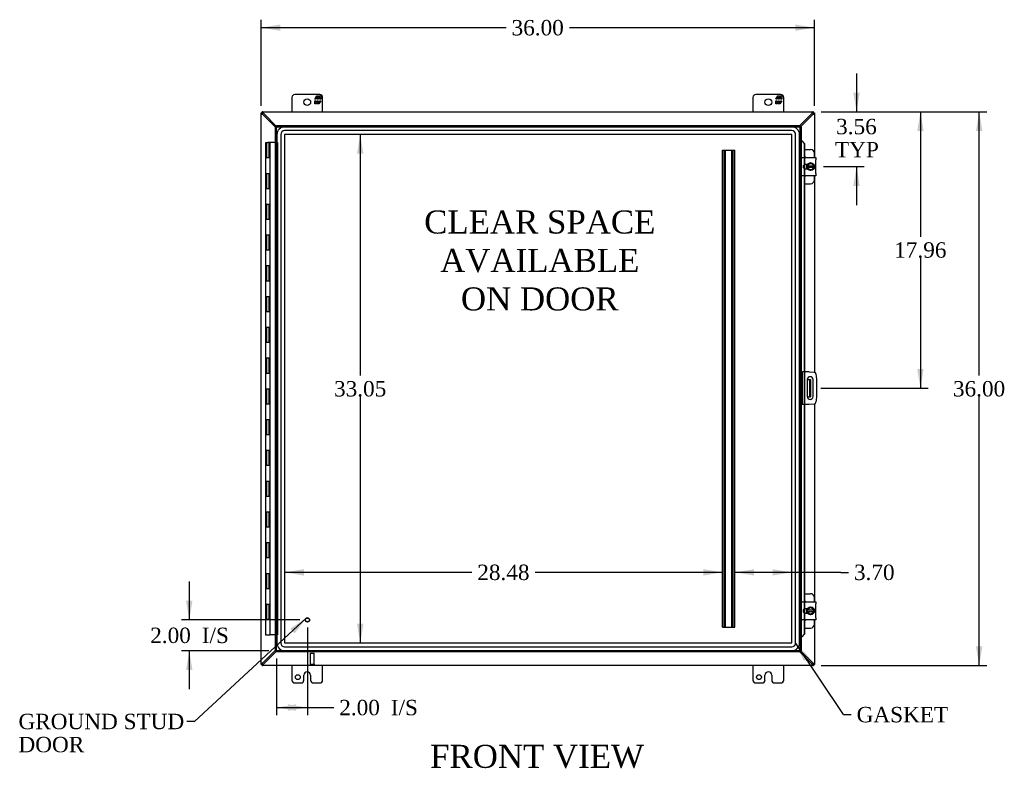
# Model space of a CAD drawing. Header units: inches. Extents: x 6 to 233, y 0 to 156.
# Tile 3 of 8: x 54 to 118, y 56 to 105. Entities that reach past the tile are written whole.
import ezdxf
from ezdxf.enums import TextEntityAlignment as Align

# ---------------------------------------------------------------- set-up
doc = ezdxf.new("R2010")
doc.units = ezdxf.units.IN
doc.header["$MEASUREMENT"] = 0
for name, color, linetype in [('COM40153-1', 7, 'CONTINUOUS'), ('COM40153-2', 7, 'CONTINUOUS'), ('COM42667', 7, 'CONTINUOUS'), ('COM42780', 7, 'CONTINUOUS'), ('COM48489', 7, 'CONTINUOUS'), ('COM53845-1', 7, 'CONTINUOUS'), ('COM70219', 7, 'CONTINUOUS'), ('COM70236-3', 7, 'CONTINUOUS'), ('COM71782-1', 7, 'CONTINUOUS'), ('DEFAULT', 7, 'CONTINUOUS'), ('FET07710', 7, 'CONTINUOUS'), ('HNG10620-32B', 7, 'CONTINUOUS'), ('HNG10620-32C', 7, 'CONTINUOUS'), ('SCC19011', 7, 'CONTINUOUS'), ('SPR20265', 7, 'CONTINUOUS'), ('STD21878', 7, 'CONTINUOUS'), ('WAF25035', 7, 'CONTINUOUS')]:
    doc.layers.add(name, color=color, linetype=linetype)
doc.styles.add('SEACAD_TIMES_NEW_ROMAN', font='times.ttf')

# ---------------------------------------------------------------- blocks, each defined once
blk = doc.blocks.new('SEANNOT_GROUP2')
at = {"layer": 'DEFAULT', "linetype": 'Continuous'}
blk.add_hatch(color=136, dxfattribs=at).paths.add_polyline_path([(71.666, 64.829), (72.444, 65.829), (71.384, 65.135)])
at = {"layer": 'DEFAULT', "color": 136, "linetype": 'Continuous'}
blk.add_line((65.15, 59.102), (64.65, 59.102), dxfattribs=at)
blk.add_lwpolyline([(65.15, 59.102), (72.444, 65.829)], dxfattribs=at)
at = {"layer": 'DEFAULT', "color": 136, "linetype": 'Continuous', "style": 'SEACAD_TIMES_NEW_ROMAN'}
for s, p in [('GROUND STUD', (53.707, 59.602)), ('DOOR', (53.707, 58.102))]:
    blk.add_text(s, height=1, dxfattribs=at).set_placement(p, align=Align.TOP_LEFT)
blk = doc.blocks.new('SEANNOT_GROUP4')
at = {"layer": 'DEFAULT', "linetype": 'Continuous'}
blk.add_hatch(color=136, dxfattribs=at).paths.add_polyline_path([(105.137, 63.283), (104.269, 64.205), (104.791, 63.051)])
at = {"layer": 'DEFAULT', "color": 136, "linetype": 'Continuous'}
blk.add_line((107.386, 59.547), (107.886, 59.547), dxfattribs=at)
blk.add_lwpolyline([(107.386, 59.547), (104.269, 64.205)], dxfattribs=at)
at = {"layer": 'DEFAULT', "color": 136, "linetype": 'Continuous', "style": 'SEACAD_TIMES_NEW_ROMAN'}
blk.add_text('GASKET', height=1, dxfattribs=at).set_placement((108.236, 60.047), align=Align.TOP_LEFT)
blk = doc.blocks.new('GDIMGGROUP')
at = {"layer": 'DEFAULT', "linetype": 'Continuous'}
for points in [[(116.416, 97.481), (116.208, 98.731), (116, 97.481)], [(116.416, 63.981), (116, 63.981), (116.208, 62.731)]]:
    blk.add_hatch(color=136, dxfattribs=at).paths.add_polyline_path(points)
at = {"layer": 'DEFAULT', "color": 136, "linetype": 'Continuous'}
for p, q in [((105.921, 98.731), (116.708, 98.731)), ((116.208, 81.581), (116.208, 98.731)), ((116.208, 62.731), (116.208, 80.231)), ((105.921, 62.731), (116.708, 62.731))]:
    blk.add_line(p, q, dxfattribs=at)
at = {"layer": 'DEFAULT', "color": 136, "linetype": 'Continuous', "style": 'SEACAD_TIMES_NEW_ROMAN'}
blk.add_text('36.00', height=1, dxfattribs=at).set_placement((114.502, 81.231), align=Align.TOP_LEFT)
blk = doc.blocks.new('GDIMGGROUP1')
at = {"layer": 'DEFAULT', "linetype": 'Continuous'}
for points in [[(64.611, 66.951), (64.82, 65.701), (65.028, 66.951)], [(64.611, 62.451), (65.028, 62.451), (64.82, 63.701)]]:
    blk.add_hatch(color=136, dxfattribs=at).paths.add_polyline_path(points)
at = {"layer": 'DEFAULT', "color": 136, "linetype": 'Continuous'}
for p, q in [((64.82, 68.201), (64.82, 65.701)), ((72.002, 65.701), (64.32, 65.701)), ((70.002, 63.701), (64.32, 63.701)), ((64.82, 63.701), (64.82, 61.201))]:
    blk.add_line(p, q, dxfattribs=at)
at = {"layer": 'DEFAULT', "color": 136, "linetype": 'Continuous', "style": 'SEACAD_TIMES_NEW_ROMAN'}
for s, p in [('2.00', (62.278, 65.201)), ('I/S', (65.632, 65.201))]:
    blk.add_text(s, height=1, dxfattribs=at).set_placement(p, align=Align.TOP_LEFT)
blk = doc.blocks.new('GDIMGGROUP9')
at = {"layer": 'DEFAULT', "linetype": 'Continuous'}
for points in [[(108.437, 99.981), (108.02, 99.981), (108.229, 98.731)], [(108.437, 93.919), (108.229, 95.169), (108.02, 93.919)]]:
    blk.add_hatch(color=136, dxfattribs=at).paths.add_polyline_path(points)
at = {"layer": 'DEFAULT', "color": 136, "linetype": 'Continuous'}
for p, q in [((108.229, 101.231), (108.229, 98.731)), ((105.921, 98.731), (108.729, 98.731)), ((106.089, 95.169), (108.729, 95.169)), ((108.229, 95.169), (108.229, 92.669))]:
    blk.add_line(p, q, dxfattribs=at)
at = {"layer": 'DEFAULT', "color": 136, "linetype": 'Continuous', "style": 'SEACAD_TIMES_NEW_ROMAN'}
for s, p in [('3.56', (106.902, 98.274)), ('TYP', (106.83, 96.774))]:
    blk.add_text(s, height=1, dxfattribs=at).set_placement(p, align=Align.TOP_LEFT)
blk = doc.blocks.new('GDIMGGROUP10')
at = {"layer": 'DEFAULT', "linetype": 'Continuous'}
for points in [[(112.595, 97.481), (112.386, 98.731), (112.178, 97.481)], [(112.595, 82.021), (112.178, 82.021), (112.386, 80.771)]]:
    blk.add_hatch(color=136, dxfattribs=at).paths.add_polyline_path(points)
at = {"layer": 'DEFAULT', "color": 136, "linetype": 'Continuous'}
for p, q in [((105.921, 98.731), (112.886, 98.731)), ((112.386, 98.731), (112.386, 90.601)), ((112.386, 89.251), (112.386, 80.771)), ((105.899, 80.771), (112.886, 80.771))]:
    blk.add_line(p, q, dxfattribs=at)
at = {"layer": 'DEFAULT', "color": 136, "linetype": 'Continuous', "style": 'SEACAD_TIMES_NEW_ROMAN'}
blk.add_text('17.96', height=1, dxfattribs=at).set_placement((110.68, 90.251), align=Align.TOP_LEFT)
blk = doc.blocks.new('GDIMGGROUP15')
at = {"layer": 'DEFAULT', "linetype": 'Continuous'}
for points in [[(71.752, 59.798), (71.752, 60.214), (70.502, 60.006)], [(71.252, 59.798), (72.502, 60.006), (71.252, 60.214)]]:
    blk.add_hatch(color=136, dxfattribs=at).paths.add_polyline_path(points)
at = {"layer": 'DEFAULT', "color": 136, "linetype": 'Continuous'}
for p, q in [((72.502, 65.201), (72.502, 59.506)), ((70.502, 63.201), (70.502, 59.506)), ((70.502, 60.006), (73.726, 60.006)), ((73.726, 60.006), (74.226, 60.006))]:
    blk.add_line(p, q, dxfattribs=at)
at = {"layer": 'DEFAULT', "color": 136, "linetype": 'Continuous', "style": 'SEACAD_TIMES_NEW_ROMAN'}
for s, p in [('2.00', (74.576, 60.506)), ('I/S', (77.93, 60.506))]:
    blk.add_text(s, height=1, dxfattribs=at).set_placement(p, align=Align.TOP_LEFT)
blk = doc.blocks.new('GDIMGGROUP21')
at = {"layer": 'DEFAULT', "linetype": 'Continuous'}
for points in [[(70.743, 104.409), (69.493, 104.201), (70.743, 103.993)], [(104.243, 104.409), (104.243, 103.993), (105.493, 104.201)]]:
    blk.add_hatch(color=136, dxfattribs=at).paths.add_polyline_path(points)
at = {"layer": 'DEFAULT', "color": 136, "linetype": 'Continuous'}
for p, q in [((69.493, 99.13), (69.493, 104.701)), ((105.493, 99.13), (105.493, 104.701)), ((85.437, 104.201), (69.493, 104.201)), ((105.493, 104.201), (89.549, 104.201))]:
    blk.add_line(p, q, dxfattribs=at)
at = {"layer": 'DEFAULT', "color": 136, "linetype": 'Continuous', "style": 'SEACAD_TIMES_NEW_ROMAN'}
blk.add_text('36.00', height=1, dxfattribs=at).set_placement((85.787, 104.701), align=Align.TOP_LEFT)
blk = doc.blocks.new('GDIMGGROUP24')
at = {"layer": 'DEFAULT', "linetype": 'Continuous'}
for points in [[(76.152, 96.008), (75.944, 97.258), (75.735, 96.008)], [(76.152, 65.454), (75.735, 65.454), (75.944, 64.204)]]:
    blk.add_hatch(color=136, dxfattribs=at).paths.add_polyline_path(points)
at = {"layer": 'DEFAULT', "color": 136, "linetype": 'Continuous'}
for p, q in [((75.944, 97.258), (75.944, 81.581)), ((75.944, 80.231), (75.944, 64.204))]:
    blk.add_line(p, q, dxfattribs=at)
at = {"layer": 'DEFAULT', "color": 136, "linetype": 'Continuous', "style": 'SEACAD_TIMES_NEW_ROMAN'}
blk.add_text('33.05', height=1, dxfattribs=at).set_placement((74.237, 81.231), align=Align.TOP_LEFT)
blk = doc.blocks.new('GDIMGGROUP25')
at = {"layer": 'DEFAULT', "linetype": 'Continuous'}
for points in [[(72.272, 68.587), (72.272, 69.004), (71.022, 68.796)], [(98.252, 68.587), (99.502, 68.796), (98.252, 69.004)]]:
    blk.add_hatch(color=136, dxfattribs=at).paths.add_polyline_path(points)
at = {"layer": 'DEFAULT', "color": 136, "linetype": 'Continuous'}
for p, q in [((83.206, 68.796), (71.022, 68.796)), ((99.502, 68.796), (87.318, 68.796))]:
    blk.add_line(p, q, dxfattribs=at)
at = {"layer": 'DEFAULT', "color": 136, "linetype": 'Continuous', "style": 'SEACAD_TIMES_NEW_ROMAN'}
blk.add_text('28.48', height=1, dxfattribs=at).set_placement((83.556, 69.296), align=Align.TOP_LEFT)
blk = doc.blocks.new('GDIMGGROUP26')
at = {"layer": 'DEFAULT', "linetype": 'Continuous'}
for points in [[(101.568, 69.004), (100.318, 68.796), (101.568, 68.587)], [(102.77, 69.004), (102.77, 68.587), (104.02, 68.796)]]:
    blk.add_hatch(color=136, dxfattribs=at).paths.add_polyline_path(points)
at = {"layer": 'DEFAULT', "color": 136, "linetype": 'Continuous'}
for q in [(100.318, 68.796), (107.712, 68.796)]:
    blk.add_line((107.212, 68.796), q, dxfattribs=at)
at = {"layer": 'DEFAULT', "color": 136, "linetype": 'Continuous', "style": 'SEACAD_TIMES_NEW_ROMAN'}
blk.add_text('3.70', height=1, dxfattribs=at).set_placement((108.062, 69.296), align=Align.TOP_LEFT)

msp = doc.modelspace()

# ---------------------------------------------------------------- linework, layer by layer
at = {"layer": 'COM40153-1', "color": 7}
for p, q in [((105.025, 81.334), (105.135, 81.334)), ((105.135, 81.334), (105.171, 81.334)), ((105.171, 81.334), (105.243, 81.334)), ((105.171, 81.334), (105.171, 80.209)), ((105.243, 81.334), (105.243, 80.209)), ((105.025, 80.209), (105.135, 80.209)), ((105.171, 80.209), (105.135, 80.209)), ((105.171, 80.209), (105.243, 80.209))]:
    msp.add_line(p, q, dxfattribs=at)
at = {"layer": 'COM40153-2', "color": 7}
for p, q in [((104.69, 81.834), (104.618, 81.834)), ((104.69, 81.834), (104.69, 79.709)), ((104.69, 81.834), (104.726, 81.834)), ((105.141, 81.834), (104.726, 81.834)), ((105.141, 81.834), (105.475, 81.805)), ((105.589, 81.691), (105.618, 81.357)), ((105.618, 81.357), (105.618, 80.186)), ((105.024, 81.321), (105.024, 80.221)), ((105.399, 80.221), (105.399, 81.321)), ((105.618, 80.186), (105.589, 79.852)), ((104.69, 79.709), (104.618, 79.709)), ((104.726, 79.709), (104.69, 79.709)), ((105.141, 79.709), (104.726, 79.709)), ((105.475, 79.738), (105.141, 79.709))]:
    msp.add_line(p, q, dxfattribs=at)
for centre, radius, start, end in [((105.212, 81.321), 0.188, 0, 180), ((105.464, 81.68), 0.125, 5, 85), ((105.212, 80.221), 0.188, 180, 0), ((105.464, 79.863), 0.125, 275, 355)]:
    msp.add_arc(centre, radius, start, end, dxfattribs=at)
at = {"layer": 'COM42667', "color": 7}
for p, q in [((104.619, 95.615), (104.619, 95.758)), ((104.619, 95.758), (105.589, 95.758)), ((104.619, 95.615), (104.619, 94.724)), ((105.589, 95.758), (105.589, 95.615)), ((105.589, 94.724), (105.589, 95.615)), ((105.033, 95.31), (104.893, 95.31)), ((104.893, 95.029), (105.033, 95.029)), ((104.619, 94.581), (104.619, 94.724)), ((105.589, 94.581), (104.619, 94.581)), ((105.589, 94.724), (105.589, 94.581)), ((104.619, 66.739), (104.619, 66.882)), ((104.619, 66.882), (105.589, 66.882)), ((104.619, 66.739), (104.619, 65.848)), ((105.589, 66.882), (105.589, 66.739)), ((105.589, 65.848), (105.589, 66.739)), ((105.033, 66.434), (104.893, 66.434)), ((104.893, 66.153), (105.033, 66.153)), ((104.619, 65.705), (104.619, 65.848)), ((105.589, 65.705), (104.619, 65.705)), ((105.589, 65.848), (105.589, 65.705))]:
    msp.add_line(p, q, dxfattribs=at)
for centre in [(104.893, 95.169), (104.893, 66.293)]:
    msp.add_arc(centre, 0.14, 90, 270, dxfattribs=at)
at = {"layer": 'COM42780', "color": 7}
for p, q in [((104.843, 96.285), (105.24, 96.285)), ((105.49, 95.758), (105.49, 96.035)), ((104.99, 95.235), (104.99, 95.31)), ((104.99, 95.029), (104.99, 95.101)), ((105.49, 94.304), (105.49, 94.581)), ((104.843, 94.054), (105.24, 94.054)), ((104.843, 67.409), (105.24, 67.409)), ((105.49, 66.882), (105.49, 67.159)), ((104.99, 66.359), (104.99, 66.434)), ((104.99, 66.153), (104.99, 66.225)), ((105.49, 65.428), (105.49, 65.705)), ((104.843, 65.178), (105.24, 65.178))]:
    msp.add_line(p, q, dxfattribs=at)
for centre, start, end in [((105.24, 96.035), 0, 90), ((104.74, 95.598), 39.93243, 65.66946), ((104.74, 94.741), 294.33054, 320.06757), ((105.24, 94.304), 270, 0), ((105.24, 67.159), 0, 90), ((104.74, 66.722), 39.93243, 65.66946), ((104.74, 65.865), 294.33054, 320.06757), ((105.24, 65.428), 270, 0)]:
    msp.add_arc(centre, 0.25, start, end, dxfattribs=at)
at = {"layer": 'COM48489', "color": 7}
for p, q in [((69.493, 98.659), (69.565, 98.659)), ((69.493, 98.63), (69.493, 98.659)), ((69.565, 98.63), (69.565, 98.659)), ((105.421, 98.659), (105.493, 98.659)), ((105.421, 98.659), (105.421, 98.63)), ((105.493, 98.659), (105.493, 98.63)), ((69.493, 62.833), (69.493, 98.63)), ((69.565, 98.63), (69.493, 98.63)), ((69.601, 98.554), (69.581, 98.587)), ((70.43, 97.733), (69.601, 98.554)), ((105.385, 98.554), (104.585, 97.762)), ((105.385, 98.554), (105.404, 98.587)), ((105.421, 98.63), (105.493, 98.63)), ((105.493, 98.63), (105.493, 95.758)), ((105.493, 94.581), (105.493, 81.802)), ((105.493, 79.741), (105.493, 66.882)), ((105.493, 65.705), (105.493, 62.833)), ((69.601, 62.909), (70.43, 63.73)), ((104.585, 63.701), (105.385, 62.909)), ((69.493, 62.803), (69.493, 62.833)), ((69.565, 62.833), (69.493, 62.833)), ((69.493, 62.803), (69.565, 62.803)), ((69.565, 62.803), (69.565, 62.833)), ((69.581, 62.876), (69.601, 62.909)), ((105.404, 62.876), (105.385, 62.909)), ((105.421, 62.833), (105.421, 62.803)), ((105.421, 62.833), (105.493, 62.833)), ((105.421, 62.803), (105.493, 62.803)), ((105.493, 62.833), (105.493, 62.803))]:
    msp.add_line(p, q, dxfattribs=at)
for centre, radius, start, end in [((70.011, 99.353), 0.898, 238.53984, 242.80605), ((104.958, 99.382), 0.931, 297.27035, 301.38375), ((70.011, 62.11), 0.898, 117.19395, 121.46015), ((104.958, 62.081), 0.931, 58.61625, 62.72965)]:
    msp.add_arc(centre, radius, start, end, dxfattribs=at)
for points, knots in [([(69.543, 98.587), (69.541, 98.588), (69.538, 98.59), (69.533, 98.593), (69.528, 98.596), (69.523, 98.599), (69.519, 98.602), (69.515, 98.605), (69.511, 98.608), (69.506, 98.612), (69.501, 98.616), (69.497, 98.62), (69.495, 98.624), (69.493, 98.627), (69.493, 98.629), (69.493, 98.63)], [0, 0, 0, 0, 0.058508, 0.117588, 0.177234, 0.23744, 0.298196, 0.359495, 0.421327, 0.483683, 0.609872, 0.738031, 0.824554, 0.911887, 1, 1, 1, 1]), ([(69.581, 98.587), (69.579, 98.591), (69.577, 98.595), (69.573, 98.603), (69.571, 98.607), (69.568, 98.614), (69.567, 98.618), (69.565, 98.624), (69.565, 98.627), (69.565, 98.63)], [0, 0, 0, 0, 0.25, 0.25, 0.5, 0.5, 0.75, 0.75, 1, 1, 1, 1]), ([(105.421, 98.63), (105.421, 98.627), (105.42, 98.624), (105.419, 98.618), (105.418, 98.614), (105.414, 98.607), (105.413, 98.603), (105.409, 98.595), (105.407, 98.591), (105.404, 98.587)], [0, 0, 0, 0, 0.25, 0.25, 0.5, 0.5, 0.75, 0.75, 1, 1, 1, 1]), ([(105.493, 98.63), (105.493, 98.629), (105.493, 98.628), (105.492, 98.626), (105.491, 98.624), (105.49, 98.622), (105.488, 98.62), (105.486, 98.618), (105.484, 98.615), (105.481, 98.613), (105.477, 98.61), (105.471, 98.605), (105.463, 98.599), (105.453, 98.593), (105.446, 98.589), (105.443, 98.587)], [0, 0, 0, 0, 0.058839, 0.117335, 0.175479, 0.233264, 0.290679, 0.347718, 0.404373, 0.460635, 0.516498, 0.640635, 0.762642, 0.882451, 1, 1, 1, 1]), ([(69.493, 62.833), (69.493, 62.834), (69.493, 62.835), (69.494, 62.837), (69.495, 62.839), (69.496, 62.841), (69.498, 62.843), (69.5, 62.845), (69.502, 62.848), (69.505, 62.85), (69.509, 62.853), (69.515, 62.858), (69.523, 62.864), (69.533, 62.87), (69.539, 62.874), (69.543, 62.876)], [0, 0, 0, 0, 0.058839, 0.117335, 0.175479, 0.233264, 0.290679, 0.347718, 0.404373, 0.460635, 0.516498, 0.640635, 0.762642, 0.882451, 1, 1, 1, 1]), ([(69.565, 62.833), (69.565, 62.836), (69.565, 62.839), (69.567, 62.845), (69.568, 62.849), (69.571, 62.856), (69.573, 62.86), (69.577, 62.868), (69.579, 62.872), (69.581, 62.876)], [0, 0, 0, 0, 0.25, 0.25, 0.5, 0.5, 0.75, 0.75, 1, 1, 1, 1]), ([(105.404, 62.876), (105.407, 62.872), (105.409, 62.868), (105.413, 62.86), (105.414, 62.856), (105.418, 62.849), (105.419, 62.845), (105.42, 62.839), (105.421, 62.836), (105.421, 62.833)], [0, 0, 0, 0, 0.25, 0.25, 0.5, 0.5, 0.75, 0.75, 1, 1, 1, 1]), ([(105.443, 62.876), (105.445, 62.875), (105.448, 62.873), (105.453, 62.87), (105.458, 62.867), (105.462, 62.864), (105.467, 62.861), (105.471, 62.858), (105.475, 62.855), (105.479, 62.851), (105.485, 62.847), (105.489, 62.843), (105.491, 62.839), (105.493, 62.836), (105.493, 62.834), (105.493, 62.833)], [0, 0, 0, 0, 0.058508, 0.117588, 0.177234, 0.23744, 0.298196, 0.359495, 0.421327, 0.483683, 0.609872, 0.738031, 0.824554, 0.911887, 1, 1, 1, 1])]:
    msp.add_open_spline(points, degree=3, knots=knots, dxfattribs=at)
at = {"layer": 'COM53845-1', "color": 7}
for p, q in [((99.502, 65.231), (99.502, 96.231)), ((99.502, 96.231), (99.585, 96.231)), ((99.542, 65.231), (99.542, 96.231)), ((99.585, 96.231), (100.235, 96.231)), ((99.654, 65.231), (99.654, 96.231)), ((99.694, 65.231), (99.694, 96.231)), ((100.126, 65.231), (100.126, 96.231)), ((100.166, 65.231), (100.166, 96.231)), ((100.235, 96.231), (100.318, 96.231)), ((100.278, 65.231), (100.278, 96.231)), ((100.318, 65.231), (100.318, 96.231)), ((99.502, 65.231), (99.585, 65.231)), ((99.585, 65.231), (100.235, 65.231)), ((100.235, 65.231), (100.318, 65.231))]:
    msp.add_line(p, q, dxfattribs=at)
at = {"layer": 'COM70219', "color": 7}
for p, q in [((104.019, 97.757), (71.023, 97.757)), ((104.019, 97.756), (71.023, 97.756)), ((104.019, 97.507), (71.023, 97.507)), ((70.523, 97.257), (70.523, 64.205)), ((70.524, 97.257), (70.524, 64.205)), ((70.773, 97.257), (70.773, 64.205)), ((71.022, 97.257), (71.022, 64.205)), ((104.019, 97.258), (71.023, 97.258)), ((71.023, 97.257), (71.023, 64.205)), ((104.019, 97.257), (71.023, 97.257)), ((104.019, 64.205), (104.019, 97.257)), ((104.02, 64.205), (104.02, 97.257)), ((104.269, 64.205), (104.269, 97.257)), ((104.518, 64.205), (104.518, 97.257)), ((104.519, 64.205), (104.519, 97.257)), ((71.023, 64.205), (104.019, 64.205)), ((71.023, 64.204), (104.019, 64.204)), ((71.023, 63.955), (104.019, 63.955)), ((71.023, 63.706), (104.019, 63.706)), ((71.023, 63.705), (104.019, 63.705))]:
    msp.add_line(p, q, dxfattribs=at)
for centre, radius, start, end in [((71.023, 97.257), 0.5, 90, 180), ((71.023, 97.257), 0.499, 90, 180), ((71.023, 97.257), 0.25, 90, 180), ((104.019, 97.257), 0.5, 0, 90), ((104.019, 97.257), 0.499, 0, 90), ((104.019, 97.257), 0.25, 0, 90), ((71.023, 97.257), 0.001, 90, 180), ((104.019, 97.257), 0.001, 0, 90), ((71.023, 64.205), 0.5, 180, 270), ((71.023, 64.205), 0.499, 180, 270), ((71.023, 64.205), 0.25, 180, 270), ((71.023, 64.205), 0.001, 180, 270), ((104.019, 64.205), 0.5, 270, 0), ((104.019, 64.205), 0.001, 270, 0), ((104.019, 64.205), 0.25, 270, 0), ((104.019, 64.205), 0.499, 270, 0)]:
    msp.add_arc(centre, radius, start, end, dxfattribs=at)
at = {"layer": 'COM70236-3', "color": 7}
for p, q in [((69.565, 98.659), (69.565, 98.731)), ((69.594, 98.731), (69.565, 98.731)), ((69.594, 98.659), (69.565, 98.659)), ((69.594, 98.659), (69.594, 98.731)), ((69.594, 98.731), (105.391, 98.731)), ((105.391, 98.659), (105.391, 98.731)), ((105.421, 98.731), (105.391, 98.731)), ((105.421, 98.659), (105.391, 98.659)), ((105.421, 98.659), (105.421, 98.731)), ((69.67, 98.623), (69.637, 98.643)), ((70.502, 97.784), (69.67, 98.623)), ((105.316, 98.623), (104.533, 97.834)), ((105.348, 98.643), (105.316, 98.623)), ((69.67, 62.839), (70.502, 63.679)), ((104.533, 63.629), (105.316, 62.839)), ((69.565, 62.803), (69.565, 62.731)), ((69.565, 62.803), (69.594, 62.803)), ((69.594, 62.803), (69.594, 62.731)), ((69.637, 62.82), (69.67, 62.839)), ((105.316, 62.839), (105.348, 62.82)), ((105.391, 62.803), (105.391, 62.731)), ((105.391, 62.803), (105.421, 62.803)), ((105.421, 62.803), (105.421, 62.731)), ((69.565, 62.731), (69.594, 62.731)), ((105.391, 62.731), (69.594, 62.731)), ((105.391, 62.731), (105.421, 62.731))]:
    msp.add_line(p, q, dxfattribs=at)
for centre, start, end in [((68.843, 98.197), 27.27035, 31.38376), ((106.143, 98.197), 148.61625, 152.72965), ((68.843, 63.266), 328.61625, 332.72965), ((106.143, 63.266), 207.27035, 211.38376)]:
    msp.add_arc(centre, 0.931, start, end, dxfattribs=at)
for points, knots in [([(69.637, 98.682), (69.633, 98.688), (69.629, 98.695), (69.621, 98.707), (69.617, 98.712), (69.61, 98.721), (69.607, 98.725), (69.6, 98.73), (69.597, 98.731), (69.594, 98.731)], [0, 0, 0, 0, 0.25, 0.25, 0.5, 0.5, 0.75, 0.75, 1, 1, 1, 1]), ([(69.637, 98.643), (69.636, 98.644), (69.632, 98.646), (69.627, 98.648), (69.623, 98.65), (69.618, 98.653), (69.613, 98.655), (69.609, 98.657), (69.604, 98.658), (69.599, 98.659), (69.596, 98.659), (69.594, 98.659)], [0, 0, 0, 0, 0.10632, 0.211245, 0.314764, 0.41687, 0.517562, 0.641426, 0.7631, 0.88261, 1, 1, 1, 1]), ([(105.391, 98.731), (105.388, 98.731), (105.385, 98.73), (105.379, 98.725), (105.376, 98.721), (105.368, 98.712), (105.365, 98.707), (105.357, 98.695), (105.353, 98.688), (105.348, 98.682)], [0, 0, 0, 0, 0.25, 0.25, 0.5, 0.5, 0.75, 0.75, 1, 1, 1, 1]), ([(105.391, 98.659), (105.39, 98.659), (105.388, 98.659), (105.385, 98.659), (105.382, 98.658), (105.379, 98.657), (105.376, 98.656), (105.371, 98.654), (105.366, 98.652), (105.361, 98.649), (105.355, 98.646), (105.351, 98.644), (105.348, 98.643)], [0, 0, 0, 0, 0.078044, 0.157022, 0.236947, 0.317833, 0.399688, 0.482519, 0.608583, 0.736857, 0.867336, 1, 1, 1, 1]), ([(69.594, 62.803), (69.595, 62.804), (69.597, 62.804), (69.6, 62.804), (69.604, 62.805), (69.607, 62.806), (69.61, 62.807), (69.614, 62.809), (69.619, 62.811), (69.625, 62.814), (69.631, 62.817), (69.635, 62.819), (69.637, 62.82)], [0, 0, 0, 0, 0.078044, 0.157022, 0.236947, 0.317833, 0.399688, 0.482519, 0.608583, 0.736857, 0.867336, 1, 1, 1, 1]), ([(69.594, 62.731), (69.597, 62.731), (69.6, 62.733), (69.607, 62.738), (69.61, 62.742), (69.617, 62.751), (69.621, 62.756), (69.629, 62.768), (69.633, 62.775), (69.637, 62.781)], [0, 0, 0, 0, 0.25, 0.25, 0.5, 0.5, 0.75, 0.75, 1, 1, 1, 1]), ([(105.348, 62.82), (105.35, 62.819), (105.353, 62.817), (105.358, 62.815), (105.363, 62.812), (105.368, 62.81), (105.372, 62.808), (105.377, 62.806), (105.382, 62.805), (105.387, 62.804), (105.39, 62.804), (105.391, 62.803)], [0, 0, 0, 0, 0.10632, 0.211245, 0.314764, 0.41687, 0.517562, 0.641426, 0.7631, 0.88261, 1, 1, 1, 1]), ([(105.348, 62.781), (105.353, 62.775), (105.357, 62.768), (105.365, 62.756), (105.368, 62.751), (105.376, 62.742), (105.379, 62.738), (105.385, 62.733), (105.388, 62.731), (105.391, 62.731)], [0, 0, 0, 0, 0.25, 0.25, 0.5, 0.5, 0.75, 0.75, 1, 1, 1, 1])]:
    msp.add_open_spline(points, degree=3, knots=knots, dxfattribs=at)
at = {"layer": 'COM71782-1', "color": 7}
for p, q in [((70.43, 97.762), (70.502, 97.762)), ((70.43, 63.701), (70.43, 97.762)), ((70.502, 97.834), (70.502, 97.762)), ((70.502, 97.834), (104.546, 97.834)), ((70.502, 97.762), (104.546, 97.762)), ((70.502, 97.762), (70.538, 97.726)), ((70.502, 63.701), (70.502, 97.762)), ((70.502, 97.762), (70.538, 97.726)), ((104.546, 97.762), (104.51, 97.726)), ((104.546, 97.762), (104.51, 97.726)), ((104.546, 97.834), (104.546, 97.762)), ((104.546, 97.762), (104.546, 63.701)), ((104.618, 97.762), (104.546, 97.762)), ((104.618, 97.762), (104.618, 63.701)), ((104.618, 96.887), (104.546, 96.887)), ((104.631, 96.887), (104.618, 96.887)), ((104.64, 96.864), (104.649, 96.864)), ((104.66, 96.851), (104.83, 96.679)), ((104.66, 96.851), (104.673, 96.851)), ((104.673, 96.851), (104.843, 96.679)), ((104.83, 96.679), (104.83, 95.758)), ((104.843, 96.679), (104.83, 96.679)), ((104.843, 96.679), (104.843, 95.758)), ((104.83, 95.758), (104.83, 95.295)), ((104.843, 95.758), (104.843, 95.301)), ((104.83, 95.295), (104.83, 95.044)), ((104.83, 95.044), (104.83, 94.581)), ((104.843, 95.301), (104.843, 95.038)), ((104.843, 95.038), (104.843, 94.581)), ((104.83, 94.581), (104.83, 81.834)), ((104.843, 94.581), (104.843, 81.834)), ((104.83, 81.834), (104.83, 79.709)), ((104.843, 81.834), (104.843, 79.709)), ((104.83, 79.709), (104.83, 66.882)), ((104.843, 79.709), (104.843, 66.882)), ((104.83, 66.882), (104.83, 66.419)), ((104.843, 66.882), (104.843, 66.425)), ((104.83, 66.419), (104.83, 66.168)), ((104.83, 66.168), (104.83, 65.705)), ((104.843, 66.425), (104.843, 66.162)), ((104.843, 66.162), (104.843, 65.705)), ((104.83, 65.705), (104.83, 64.784)), ((104.843, 65.705), (104.843, 64.784)), ((104.83, 64.784), (104.66, 64.612)), ((104.843, 64.784), (104.673, 64.612)), ((104.843, 64.784), (104.83, 64.784)), ((104.618, 64.576), (104.546, 64.576)), ((104.618, 64.576), (104.631, 64.576)), ((104.649, 64.599), (104.64, 64.599)), ((104.66, 64.612), (104.673, 64.612)), ((70.43, 63.701), (70.502, 63.701)), ((70.502, 63.701), (70.538, 63.737)), ((70.502, 63.701), (70.538, 63.737)), ((104.546, 63.701), (70.502, 63.701)), ((70.502, 63.629), (70.502, 63.701)), ((104.546, 63.629), (70.502, 63.629)), ((104.546, 63.701), (104.51, 63.737)), ((104.546, 63.701), (104.51, 63.737)), ((104.546, 63.629), (104.546, 63.701)), ((104.618, 63.701), (104.546, 63.701))]:
    msp.add_line(p, q, dxfattribs=at)
for centre, radius, start, end in [((105.058, 97.938), 1.153, 245.73422, 249.46416), ((104.949, 97.121), 0.395, 216.31419, 223.00535), ((105.058, 97.938), 1.153, 249.46416, 250.45802), ((105.058, 63.525), 1.153, 110.53584, 114.26578), ((104.949, 64.342), 0.395, 136.99465, 143.68581), ((105.058, 63.525), 1.153, 109.54198, 110.53584)]:
    msp.add_arc(centre, radius, start, end, dxfattribs=at)
at = {"layer": 'FET07710', "color": 7}
for p, q in [((71.493, 99.669), (71.493, 98.731)), ((73.305, 99.856), (71.68, 99.856)), ((72.983, 99.551), (73.105, 99.763)), ((73.047, 99.551), (72.983, 99.551)), ((72.983, 99.242), (72.983, 99.454)), ((72.983, 99.454), (73.047, 99.454)), ((73.145, 99.657), (73.047, 99.657)), ((73.047, 99.657), (73.047, 99.551)), ((73.047, 99.454), (73.047, 99.348)), ((73.047, 99.348), (73.145, 99.348)), ((73.136, 99.319), (73.091, 99.242)), ((73.105, 99.763), (73.214, 99.763)), ((73.136, 99.242), (73.136, 99.319)), ((73.145, 99.551), (73.145, 99.657)), ((73.205, 99.551), (73.145, 99.551)), ((73.145, 99.348), (73.145, 99.454)), ((73.145, 99.454), (73.205, 99.454)), ((73.303, 99.657), (73.205, 99.657)), ((73.205, 99.657), (73.205, 99.551)), ((73.205, 99.454), (73.205, 99.348)), ((73.205, 99.348), (73.303, 99.348)), ((73.214, 99.763), (73.214, 99.686)), ((73.214, 99.686), (73.259, 99.763)), ((73.368, 99.454), (73.245, 99.242)), ((73.259, 99.763), (73.368, 99.763)), ((73.303, 99.551), (73.303, 99.657)), ((73.368, 99.551), (73.303, 99.551)), ((73.303, 99.348), (73.303, 99.454)), ((73.303, 99.454), (73.368, 99.454)), ((73.368, 99.763), (73.368, 99.551)), ((73.493, 98.731), (73.493, 99.669)), ((101.493, 99.669), (101.493, 98.731)), ((103.305, 99.856), (101.68, 99.856)), ((102.983, 99.551), (103.105, 99.763)), ((103.047, 99.551), (102.983, 99.551)), ((102.983, 99.242), (102.983, 99.454)), ((102.983, 99.454), (103.047, 99.454)), ((103.145, 99.657), (103.047, 99.657)), ((103.047, 99.657), (103.047, 99.551)), ((103.047, 99.454), (103.047, 99.348)), ((103.047, 99.348), (103.145, 99.348)), ((103.136, 99.319), (103.091, 99.242)), ((103.105, 99.763), (103.214, 99.763)), ((103.136, 99.242), (103.136, 99.319)), ((103.145, 99.551), (103.145, 99.657)), ((103.205, 99.551), (103.145, 99.551)), ((103.145, 99.348), (103.145, 99.454)), ((103.145, 99.454), (103.205, 99.454)), ((103.303, 99.657), (103.205, 99.657)), ((103.205, 99.657), (103.205, 99.551)), ((103.205, 99.454), (103.205, 99.348)), ((103.205, 99.348), (103.303, 99.348)), ((103.214, 99.763), (103.214, 99.686)), ((103.214, 99.686), (103.259, 99.763)), ((103.368, 99.454), (103.245, 99.242)), ((103.259, 99.763), (103.368, 99.763)), ((103.303, 99.551), (103.303, 99.657)), ((103.368, 99.551), (103.303, 99.551)), ((103.303, 99.348), (103.303, 99.454)), ((103.303, 99.454), (103.368, 99.454)), ((103.368, 99.763), (103.368, 99.551)), ((103.493, 98.731), (103.493, 99.669)), ((73.091, 99.242), (72.983, 99.242)), ((73.245, 99.242), (73.136, 99.242)), ((103.091, 99.242), (102.983, 99.242)), ((103.245, 99.242), (103.136, 99.242)), ((71.493, 62.731), (71.493, 61.794)), ((72.492, 62.324), (72.493, 62.324)), ((73.493, 61.794), (73.493, 62.731)), ((101.493, 62.731), (101.493, 61.794)), ((102.492, 62.324), (102.493, 62.324)), ((103.493, 61.794), (103.493, 62.731)), ((71.68, 61.606), (72.087, 61.606)), ((72.274, 61.794), (72.274, 62.106)), ((72.711, 62.106), (72.711, 61.794)), ((72.898, 61.606), (73.305, 61.606)), ((101.68, 61.606), (102.087, 61.606)), ((102.274, 61.794), (102.274, 62.106)), ((102.711, 62.106), (102.711, 61.794)), ((102.898, 61.606), (103.305, 61.606))]:
    msp.add_line(p, q, dxfattribs=at)
for centre, radius in [((72.493, 99.356), 0.219), ((102.493, 99.356), 0.219), ((71.884, 61.981), 0.156), ((101.884, 61.981), 0.156)]:
    msp.add_circle(centre, radius, dxfattribs=at)
for centre, radius, start, end in [((71.68, 99.669), 0.188, 90, 180), ((73.305, 99.669), 0.188, 0, 90), ((101.68, 99.669), 0.188, 90, 180), ((103.305, 99.669), 0.188, 0, 90), ((72.492, 62.106), 0.218, 90, 180), ((72.493, 62.106), 0.218, 0, 90), ((102.492, 62.106), 0.218, 90, 180), ((102.493, 62.106), 0.218, 0, 90), ((71.68, 61.794), 0.188, 180, 270), ((72.087, 61.794), 0.188, 270, 0), ((72.898, 61.794), 0.188, 180, 270), ((73.305, 61.794), 0.188, 270, 0), ((101.68, 61.794), 0.187, 180, 270), ((102.087, 61.794), 0.188, 270, 0), ((102.898, 61.794), 0.188, 180, 270), ((103.305, 61.794), 0.188, 270, 0)]:
    msp.add_arc(centre, radius, start, end, dxfattribs=at)
at = {"layer": 'HNG10620-32B', "color": 7}
for p, q in [((69.932, 95.731), (69.778, 95.731)), ((69.778, 95.731), (69.778, 94.731)), ((69.778, 94.731), (69.932, 94.731)), ((69.932, 93.731), (69.778, 93.731)), ((69.778, 93.731), (69.778, 92.731)), ((69.778, 92.731), (69.932, 92.731)), ((69.932, 91.731), (69.778, 91.731)), ((69.778, 91.731), (69.778, 90.731)), ((69.778, 90.731), (69.932, 90.731)), ((69.932, 89.731), (69.778, 89.731)), ((69.778, 89.731), (69.778, 88.731)), ((69.778, 88.731), (69.932, 88.731)), ((69.932, 87.731), (69.778, 87.731)), ((69.778, 87.731), (69.778, 86.731)), ((69.778, 86.731), (69.932, 86.731)), ((69.932, 85.731), (69.778, 85.731)), ((69.778, 85.731), (69.778, 84.731)), ((69.778, 84.731), (69.932, 84.731)), ((69.932, 83.731), (69.778, 83.731)), ((69.778, 83.731), (69.778, 82.731)), ((69.778, 82.731), (69.932, 82.731)), ((69.932, 81.731), (69.778, 81.731)), ((69.778, 81.731), (69.778, 80.731)), ((69.778, 80.731), (69.932, 80.731)), ((69.932, 79.731), (69.778, 79.731)), ((69.778, 79.731), (69.778, 78.731)), ((69.778, 78.731), (69.932, 78.731)), ((69.932, 77.731), (69.778, 77.731)), ((69.778, 77.731), (69.778, 76.731)), ((69.778, 76.731), (69.932, 76.731)), ((69.932, 75.731), (69.778, 75.731)), ((69.778, 75.731), (69.778, 74.731)), ((69.778, 74.731), (69.932, 74.731)), ((69.932, 73.731), (69.778, 73.731)), ((69.778, 73.731), (69.778, 72.731)), ((69.778, 72.731), (69.932, 72.731)), ((69.932, 71.731), (69.778, 71.731)), ((69.778, 71.731), (69.778, 70.731)), ((69.778, 70.731), (69.932, 70.731)), ((69.932, 69.731), (69.778, 69.731)), ((69.778, 69.731), (69.778, 68.731)), ((69.778, 68.731), (69.932, 68.731)), ((69.932, 67.731), (69.778, 67.731)), ((69.778, 67.731), (69.778, 66.731)), ((69.778, 66.731), (69.932, 66.731)), ((69.932, 65.731), (69.778, 65.731)), ((69.778, 65.731), (69.778, 64.731)), ((69.778, 64.731), (70.086, 64.731))]:
    msp.add_line(p, q, dxfattribs=at)
at = {"layer": 'HNG10620-32C', "color": 7}
for p, q in [((69.778, 96.731), (69.932, 96.731)), ((69.778, 96.731), (69.778, 95.731)), ((69.838, 96.731), (69.838, 95.731)), ((70.43, 96.731), (69.932, 96.731)), ((70.015, 96.731), (70.015, 95.731)), ((70.026, 95.731), (70.026, 96.731)), ((70.068, 96.731), (70.068, 95.731)), ((70.086, 95.731), (70.086, 96.731)), ((70.473, 96.731), (70.43, 96.731)), ((70.502, 96.731), (70.473, 96.731)), ((70.502, 96.731), (70.562, 96.731)), ((70.562, 96.731), (70.562, 64.731)), ((69.932, 95.731), (69.778, 95.731)), ((70.086, 95.731), (69.932, 95.731)), ((70.086, 94.731), (70.086, 95.731)), ((69.778, 94.731), (69.932, 94.731)), ((69.778, 94.731), (69.778, 93.731)), ((69.838, 94.731), (69.838, 93.731)), ((69.932, 94.731), (70.086, 94.731)), ((70.015, 94.731), (70.015, 93.731)), ((70.026, 93.731), (70.026, 94.731)), ((70.068, 94.731), (70.068, 93.731)), ((70.086, 93.731), (70.086, 94.731)), ((69.932, 93.731), (69.778, 93.731)), ((70.086, 93.731), (69.932, 93.731)), ((70.086, 92.731), (70.086, 93.731)), ((69.778, 92.731), (69.932, 92.731)), ((69.778, 92.731), (69.778, 91.731)), ((69.838, 92.731), (69.838, 91.731)), ((69.932, 92.731), (70.086, 92.731)), ((70.015, 92.731), (70.015, 91.731)), ((70.026, 91.731), (70.026, 92.731)), ((70.068, 92.731), (70.068, 91.731)), ((70.086, 91.731), (70.086, 92.731)), ((69.932, 91.731), (69.778, 91.731)), ((70.086, 91.731), (69.932, 91.731)), ((70.086, 90.731), (70.086, 91.731)), ((69.778, 90.731), (69.932, 90.731)), ((69.778, 90.731), (69.778, 89.731)), ((69.838, 90.731), (69.838, 89.731)), ((69.932, 90.731), (70.086, 90.731)), ((70.015, 90.731), (70.015, 89.731)), ((70.026, 89.731), (70.026, 90.731)), ((70.068, 90.731), (70.068, 89.731)), ((70.086, 89.731), (70.086, 90.731)), ((69.932, 89.731), (69.778, 89.731)), ((70.086, 89.731), (69.932, 89.731)), ((70.086, 88.731), (70.086, 89.731)), ((69.778, 88.731), (69.932, 88.731)), ((69.778, 88.731), (69.778, 87.731)), ((69.838, 88.731), (69.838, 87.731)), ((69.932, 88.731), (70.086, 88.731)), ((70.015, 88.731), (70.015, 87.731)), ((70.026, 87.731), (70.026, 88.731)), ((70.068, 88.731), (70.068, 87.731)), ((70.086, 87.731), (70.086, 88.731)), ((69.932, 87.731), (69.778, 87.731)), ((70.086, 87.731), (69.932, 87.731)), ((70.086, 86.731), (70.086, 87.731)), ((69.778, 86.731), (69.932, 86.731)), ((69.778, 86.731), (69.778, 85.731)), ((69.838, 86.731), (69.838, 85.731)), ((69.932, 86.731), (70.086, 86.731)), ((70.015, 86.731), (70.015, 85.731)), ((70.026, 85.731), (70.026, 86.731)), ((70.068, 86.731), (70.068, 85.731)), ((70.086, 85.731), (70.086, 86.731)), ((69.932, 85.731), (69.778, 85.731)), ((70.086, 85.731), (69.932, 85.731)), ((70.086, 84.731), (70.086, 85.731)), ((69.778, 84.731), (69.932, 84.731)), ((69.778, 84.731), (69.778, 83.731)), ((69.838, 84.731), (69.838, 83.731)), ((69.932, 84.731), (70.086, 84.731)), ((70.015, 84.731), (70.015, 83.731)), ((70.026, 83.731), (70.026, 84.731)), ((70.068, 84.731), (70.068, 83.731)), ((70.086, 83.731), (70.086, 84.731)), ((69.932, 83.731), (69.778, 83.731)), ((70.086, 83.731), (69.932, 83.731)), ((70.086, 82.731), (70.086, 83.731)), ((69.778, 82.731), (69.932, 82.731)), ((69.778, 82.731), (69.778, 81.731)), ((69.838, 82.731), (69.838, 81.731)), ((69.932, 82.731), (70.086, 82.731)), ((70.015, 82.731), (70.015, 81.731)), ((70.026, 81.731), (70.026, 82.731)), ((70.068, 82.731), (70.068, 81.731)), ((70.086, 81.731), (70.086, 82.731)), ((69.932, 81.731), (69.778, 81.731)), ((70.086, 81.731), (69.932, 81.731)), ((70.086, 80.731), (70.086, 81.731)), ((69.778, 80.731), (69.932, 80.731)), ((69.778, 80.731), (69.778, 79.731)), ((69.838, 80.731), (69.838, 79.731)), ((69.932, 80.731), (70.086, 80.731)), ((70.015, 80.731), (70.015, 79.731)), ((70.026, 79.731), (70.026, 80.731)), ((70.068, 80.731), (70.068, 79.731)), ((70.086, 79.731), (70.086, 80.731)), ((69.932, 79.731), (69.778, 79.731)), ((70.086, 79.731), (69.932, 79.731)), ((70.086, 78.731), (70.086, 79.731)), ((69.778, 78.731), (69.932, 78.731)), ((69.778, 78.731), (69.778, 77.731)), ((69.838, 78.731), (69.838, 77.731)), ((69.932, 78.731), (70.086, 78.731)), ((70.015, 78.731), (70.015, 77.731)), ((70.026, 77.731), (70.026, 78.731)), ((70.068, 78.731), (70.068, 77.731)), ((70.086, 77.731), (70.086, 78.731)), ((69.932, 77.731), (69.778, 77.731)), ((70.086, 77.731), (69.932, 77.731)), ((70.086, 76.731), (70.086, 77.731)), ((69.778, 76.731), (69.932, 76.731)), ((69.778, 76.731), (69.778, 75.731)), ((69.838, 76.731), (69.838, 75.731)), ((69.932, 76.731), (70.086, 76.731)), ((70.015, 76.731), (70.015, 75.731)), ((70.026, 75.731), (70.026, 76.731)), ((70.068, 76.731), (70.068, 75.731)), ((70.086, 75.731), (70.086, 76.731)), ((69.932, 75.731), (69.778, 75.731)), ((70.086, 75.731), (69.932, 75.731)), ((70.086, 74.731), (70.086, 75.731)), ((69.778, 74.731), (69.932, 74.731)), ((69.778, 74.731), (69.778, 73.731)), ((69.838, 74.731), (69.838, 73.731)), ((69.932, 74.731), (70.086, 74.731)), ((70.015, 74.731), (70.015, 73.731)), ((70.026, 73.731), (70.026, 74.731)), ((70.068, 74.731), (70.068, 73.731)), ((70.086, 73.731), (70.086, 74.731)), ((69.932, 73.731), (69.778, 73.731)), ((70.086, 73.731), (69.932, 73.731)), ((70.086, 72.731), (70.086, 73.731)), ((69.778, 72.731), (69.932, 72.731)), ((69.778, 72.731), (69.778, 71.731)), ((69.838, 72.731), (69.838, 71.731)), ((69.932, 72.731), (70.086, 72.731)), ((70.015, 72.731), (70.015, 71.731)), ((70.026, 71.731), (70.026, 72.731)), ((70.068, 72.731), (70.068, 71.731)), ((70.086, 71.731), (70.086, 72.731)), ((69.932, 71.731), (69.778, 71.731)), ((70.086, 71.731), (69.932, 71.731)), ((70.086, 70.731), (70.086, 71.731)), ((69.778, 70.731), (69.932, 70.731)), ((69.778, 70.731), (69.778, 69.731)), ((69.838, 70.731), (69.838, 69.731)), ((69.932, 70.731), (70.086, 70.731)), ((70.015, 70.731), (70.015, 69.731)), ((70.026, 69.731), (70.026, 70.731)), ((70.068, 70.731), (70.068, 69.731)), ((70.086, 69.731), (70.086, 70.731)), ((69.932, 69.731), (69.778, 69.731)), ((70.086, 69.731), (69.932, 69.731)), ((70.086, 68.731), (70.086, 69.731)), ((69.778, 68.731), (69.932, 68.731)), ((69.778, 68.731), (69.778, 67.731)), ((69.838, 68.731), (69.838, 67.731)), ((69.932, 68.731), (70.086, 68.731)), ((70.015, 68.731), (70.015, 67.731)), ((70.026, 67.731), (70.026, 68.731)), ((70.068, 68.731), (70.068, 67.731)), ((70.086, 67.731), (70.086, 68.731)), ((69.932, 67.731), (69.778, 67.731)), ((70.086, 67.731), (69.932, 67.731)), ((70.086, 66.731), (70.086, 67.731)), ((69.778, 66.731), (69.932, 66.731)), ((69.778, 66.731), (69.778, 65.731)), ((69.838, 66.731), (69.838, 65.731)), ((69.932, 66.731), (70.086, 66.731)), ((70.015, 66.731), (70.015, 65.731)), ((70.026, 65.731), (70.026, 66.731)), ((70.068, 66.731), (70.068, 65.731)), ((70.086, 65.731), (70.086, 66.731)), ((69.932, 65.731), (69.778, 65.731)), ((70.086, 65.731), (69.932, 65.731)), ((70.086, 64.731), (70.086, 65.731)), ((70.43, 64.731), (70.086, 64.731)), ((70.473, 64.731), (70.43, 64.731)), ((70.502, 64.731), (70.473, 64.731)), ((70.502, 64.731), (70.562, 64.731))]:
    msp.add_line(p, q, dxfattribs=at)
at = {"layer": 'SCC19011', "color": 7}
for p, q in [((105.24, 95.41), (105.025, 95.278)), ((105.025, 95.278), (105.025, 95.203)), ((105.025, 95.203), (105.025, 95.135)), ((105.045, 95.203), (105.025, 95.203)), ((105.025, 95.135), (105.025, 95.061)), ((105.025, 95.135), (105.045, 95.135)), ((105.025, 95.061), (105.24, 94.928)), ((105.055, 95.203), (105.045, 95.203)), ((105.045, 95.135), (105.055, 95.135)), ((105.424, 95.203), (105.055, 95.203)), ((105.055, 95.135), (105.424, 95.135)), ((105.455, 95.278), (105.24, 95.41)), ((105.24, 94.928), (105.455, 95.061)), ((105.434, 95.203), (105.424, 95.203)), ((105.424, 95.135), (105.434, 95.135)), ((105.455, 95.203), (105.434, 95.203)), ((105.434, 95.135), (105.455, 95.135)), ((105.455, 95.203), (105.455, 95.278)), ((105.455, 95.135), (105.455, 95.203)), ((105.455, 95.061), (105.455, 95.135)), ((105.24, 66.534), (105.025, 66.402)), ((105.025, 66.402), (105.025, 66.327)), ((105.025, 66.327), (105.025, 66.259)), ((105.045, 66.327), (105.025, 66.327)), ((105.025, 66.259), (105.025, 66.185)), ((105.025, 66.259), (105.045, 66.259)), ((105.025, 66.185), (105.24, 66.052)), ((105.055, 66.327), (105.045, 66.327)), ((105.045, 66.259), (105.055, 66.259)), ((105.424, 66.327), (105.055, 66.327)), ((105.055, 66.259), (105.424, 66.259)), ((105.455, 66.402), (105.24, 66.534)), ((105.24, 66.052), (105.455, 66.185)), ((105.434, 66.327), (105.424, 66.327)), ((105.424, 66.259), (105.434, 66.259)), ((105.455, 66.327), (105.434, 66.327)), ((105.434, 66.259), (105.455, 66.259)), ((105.455, 66.327), (105.455, 66.402)), ((105.455, 66.259), (105.455, 66.327)), ((105.455, 66.185), (105.455, 66.259))]:
    msp.add_line(p, q, dxfattribs=at)
for centre, start, end in [((105.24, 95.169), 10.44743, 169.55257), ((105.24, 95.169), 190.44743, 349.55257), ((105.24, 66.293), 10.44743, 169.55257), ((105.24, 66.293), 190.44743, 349.55257)]:
    msp.add_arc(centre, 0.188, start, end, dxfattribs=at)
at = {"layer": 'SPR20265', "color": 7}
for points, knots in [([(105.022, 95.311), (105.009, 95.292), (104.987, 95.245), (104.974, 95.166), (104.988, 95.085), (105.011, 95.043), (105.021, 95.028)], [0.95809881, 0.95809881, 0.95809881, 0.95809881, 0.9661238, 0.97598802, 0.98694613, 0.99365696, 0.99365696, 0.99365696, 0.99365696]), ([(105.031, 95.311), (105.015, 95.287), (104.989, 95.23), (104.983, 95.136), (105.005, 95.068), (105.025, 95.035), (105.029, 95.028)], [0.7674218, 0.7674218, 0.7674218, 0.7674218, 0.77798983, 0.7890906, 0.80019147, 0.80289251, 0.80289251, 0.80289251, 0.80289251]), ([(105.022, 66.435), (105.009, 66.416), (104.987, 66.369), (104.974, 66.29), (104.988, 66.209), (105.011, 66.167), (105.021, 66.152)], [0.95809881, 0.95809881, 0.95809881, 0.95809881, 0.9661238, 0.97598802, 0.98694613, 0.99365696, 0.99365696, 0.99365696, 0.99365696]), ([(105.031, 66.435), (105.015, 66.411), (104.989, 66.354), (104.983, 66.26), (105.005, 66.192), (105.025, 66.159), (105.029, 66.152)], [0.7674218, 0.7674218, 0.7674218, 0.7674218, 0.77798983, 0.7890906, 0.80019147, 0.80289251, 0.80289251, 0.80289251, 0.80289251])]:
    msp.add_open_spline(points, degree=3, knots=knots, dxfattribs=at)
at = {"layer": 'STD21878', "color": 7}
for p, q in [((72.69, 63.553), (72.94, 63.553)), ((72.69, 63.553), (72.69, 62.835)), ((72.94, 62.835), (72.94, 63.553)), ((72.674, 62.835), (72.955, 62.835)), ((72.674, 62.835), (72.674, 62.803)), ((72.674, 62.803), (72.955, 62.803)), ((72.955, 62.803), (72.955, 62.835))]:
    msp.add_line(p, q, dxfattribs=at)
for radius in [0.141, 0.125]:
    msp.add_circle((72.502, 65.701), radius, dxfattribs=at)
at = {"layer": 'WAF25035', "color": 7}
for centre in [(105.24, 95.169), (105.24, 66.293)]:
    msp.add_circle(centre, 0.25, dxfattribs=at)

# ---------------------------------------------------------------- block references
at = {"layer": 'DEFAULT', "color": 7}
for name in ['GDIMGGROUP21', 'GDIMGGROUP9', 'GDIMGGROUP10', 'GDIMGGROUP', 'GDIMGGROUP24', 'GDIMGGROUP25', 'GDIMGGROUP26', 'GDIMGGROUP1', 'SEANNOT_GROUP2', 'GDIMGGROUP15', 'SEANNOT_GROUP4']:
    msp.add_blockref(name, (0, 0), dxfattribs=at)

# ---------------------------------------------------------------- texts
at = {"layer": 'DEFAULT', "color": 7, "style": 'SEACAD_TIMES_NEW_ROMAN'}
msp.add_text('FRONT VIEW', height=1.5, dxfattribs=at).set_placement((80.49, 57.586), align=Align.TOP_LEFT)
at = {"layer": 'DEFAULT', "color": 7, "insert": (87.622, 92.321), "char_height": 1.5, "width": 15.4731, "attachment_point": 2}
msp.add_mtext('{\\fTimes New Roman|b0||i0||c0|p34;\\C7;\\H1.5;\\W1.;CLEAR SPACE \\P}{\\fTimes New Roman|b0||i0||c0|p34;\\C7;\\H1.5;\\W1.;AVAILABLE \\P}{\\fTimes New Roman|b0||i0||c0|p34;\\C7;\\H1.5;\\W1.;ON DOOR}', dxfattribs=at)

doc.saveas('drawing.dxf')
